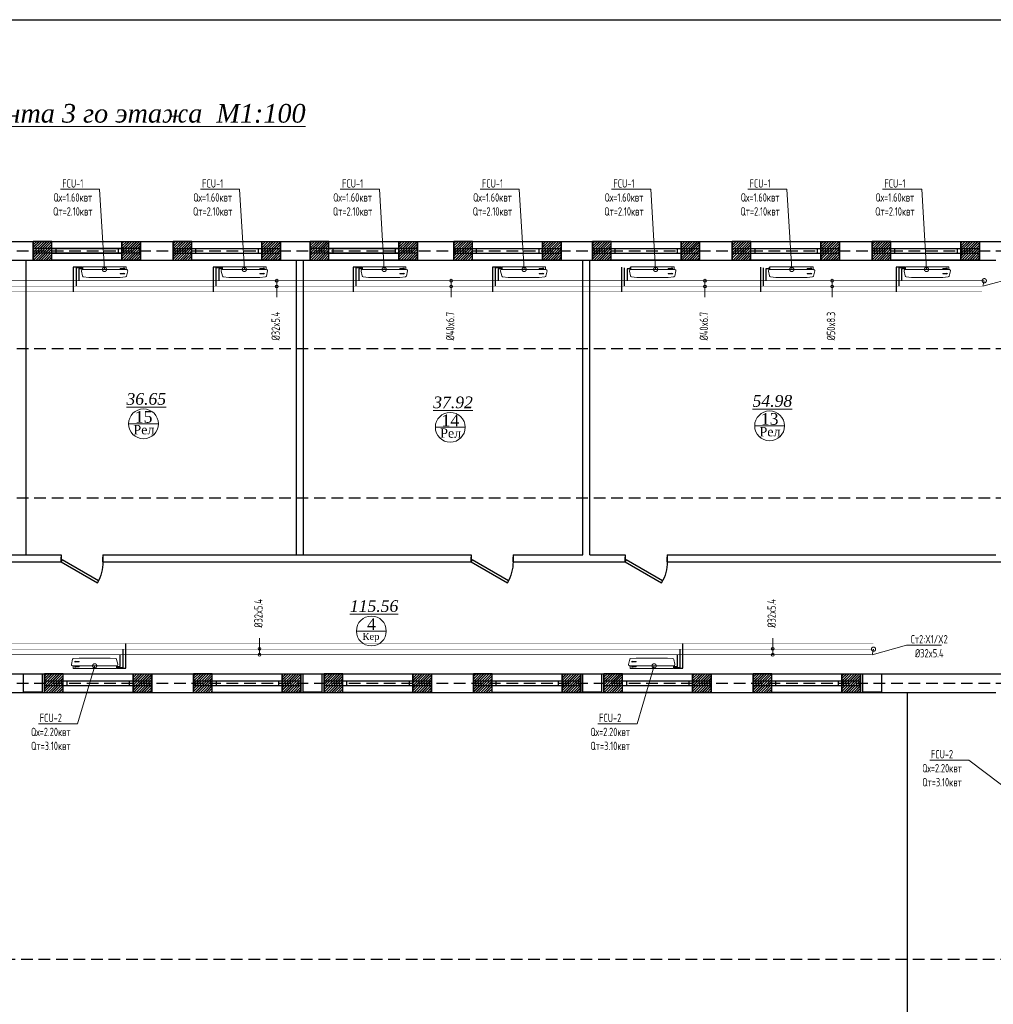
# Model space of a CAD drawing. Header units: inches. Extents: x 8001 to 766003, y -84601 to 563258.
# Tile 55 of 188: x 229487 to 250366, y 315362 to 336473. Entities that reach past the tile are written whole.
import ezdxf
from ezdxf import colors
from ezdxf.entities.mleader import LeaderData, LeaderLine
from ezdxf.math import Vec2, Vec3

# ---------------------------------------------------------------- set-up
doc = ezdxf.new("R2010")
doc.units = ezdxf.units.IN
doc.header["$MEASUREMENT"] = 0
for name, pattern in [('( Hidden )', [0.375, 0.25, -0.125]), ('CONTINOUS', [0]), ('HIDDEN', [9.525, 6.35, -3.175])]:
    doc.linetypes.add(name, pattern=pattern)
for name, color, linetype, lineweight in [('.', 7, 'Continuous', 15), ('SGM-M-100-WW-DRAIN-FLOOR', 3, 'HIDDEN', 30), ('SGM-M-400-TEXT', 140, 'CONTINOUS', 20), ('SGM-M-500-11-HI-TEXT', 11, 'CONTINOUS', 20), ('SGM-M-700-5-HVAC-WS-CWS-FCU', 32, 'CONTINOUS', 30), ('SGM-M-700-6-HVAC-WS-CWR-FCU', 141, 'HIDDEN', 30), ('sloy', 8, 'Continuous', 0), ('СТЕНЫ', 7, 'Continuous', 40), ('ФАНКОЙЛЫ', 250, 'Continuous', 25)]:
    doc.layers.add(name, color=color, linetype=linetype, lineweight=lineweight)
doc.styles.add('SGM_MKN', font='romans.shx', dxfattribs={"width": 0.65, "height": 100})
doc.styles.add('TIEMS', font='times.ttf')
pattern_1 = [(45, (1276666.25, 1731302.557), (-27.5771645, 27.5771645), []), (45, (1276668.25, 1731302.557), (-27.5771645, 27.5771645), [])]

# ---------------------------------------------------------------- blocks, each defined once
blk = doc.blocks.new('*U283')
at = {"color": 5}
for p, q in [((-36, 0), (-36, 4)), ((0, 0), (0, 4))]:
    blk.add_line(p, q, dxfattribs=at)
blk.add_lwpolyline([(0, 0), (-31.18, -18), (-32.05, -16.48), (-0.88, 1.52)], close=True, dxfattribs=at)
blk.add_arc((0, 0), 36, 180, 210, dxfattribs=at)
blk = doc.blocks.new('ffffffffffffffffffddddddddffc')
for p, q in [((3267075, 646526), (3267075, 646926)), ((3269375, 646526), (3269375, 646926)), ((3270275, 646526), (3270275, 646926)), ((3272575, 646526), (3272575, 646926)), ((3272575, 646526), (3272575, 646926)), ((3273075, 646526), (3273075, 646926)), ((3275375, 646526), (3275375, 646926)), ((3276275, 646526), (3276275, 646926)), ((3278575, 646526), (3278575, 646926)), ((3278575, 646526), (3278575, 646926)), ((3279075, 646526), (3279075, 646926)), ((3281375, 646526), (3281375, 646926)), ((3282275, 646526), (3282275, 646926)), ((3284575, 646526), (3284575, 646926)), ((3284575, 646526), (3284575, 646926))]:
    blk.add_line(p, q)
at = {"color": 5}
for p, q in [((3267075, 646776), (3269375, 646776)), ((3267075, 646676), (3269375, 646676)), ((3270275, 646776), (3272575, 646776)), ((3270275, 646676), (3272575, 646676)), ((3273075, 646776), (3275375, 646776)), ((3273075, 646676), (3275375, 646676)), ((3276275, 646776), (3278575, 646776)), ((3276275, 646676), (3278575, 646676)), ((3279075, 646776), (3281375, 646776)), ((3279075, 646676), (3281375, 646676)), ((3282275, 646776), (3284575, 646776)), ((3282275, 646676), (3284575, 646676))]:
    blk.add_line(p, q, dxfattribs=at)
for points in [[(3266625, 646926), (3267025, 646926), (3267025, 646526), (3266625, 646526)], [(3266625, 646926), (3267025, 646926), (3267025, 646526), (3266625, 646526)], [(3272625, 646926), (3273025, 646926), (3273025, 646526), (3272625, 646526)], [(3272625, 646926), (3273025, 646926), (3273025, 646526), (3272625, 646526)], [(3278625, 646926), (3279025, 646926), (3279025, 646526), (3278625, 646526)], [(3278625, 646926), (3279025, 646926), (3279025, 646526), (3278625, 646526)], [(3284625, 646926), (3285025, 646926), (3285025, 646526), (3284625, 646526)]]:
    blk.add_lwpolyline(points, close=True)
blk = doc.blocks.new('gggggggggggggggffffffffffgc')
at = {"layer": '.'}
h = blk.add_hatch(dxfattribs=at)
h.set_pattern_fill('JIS_LC_8', color=32, scale=5)
h.set_pattern_definition(pattern_1)
h.paths.add_polyline_path([(1969330, 2113298), (1968930, 2113298), (1968930, 2112898), (1969330, 2112898)])
h = blk.add_hatch(dxfattribs=at)
h.set_pattern_fill('JIS_LC_8', color=32, scale=5)
h.set_pattern_definition(pattern_1)
h.paths.add_polyline_path([(1970830, 2113298), (1971230, 2113298), (1971230, 2112898), (1970830, 2112898)])
for p, q in [((1968930, 2113298), (1968930, 2112898)), ((1968930, 2113298), (1968930, 2112898)), ((1971230, 2113298), (1971230, 2112898))]:
    blk.add_line(p, q)
at = {"color": 5}
for p, q in [((1969330, 2113148), (1970830, 2113148)), ((1969330, 2113048), (1970830, 2113048))]:
    blk.add_line(p, q, dxfattribs=at)
for points in [[(1969330, 2113298), (1968930, 2113298), (1968930, 2112898), (1969330, 2112898)], [(1970830, 2113298), (1971230, 2113298), (1971230, 2112898), (1970830, 2112898)]]:
    blk.add_lwpolyline(points, close=True)
at = {"color": 0}
blk.add_lwpolyline([(1969330, 2113298), (1970830, 2113298), (1970830, 2112898), (1969330, 2112898)], close=True, dxfattribs=at)
at = {"color": 5}
for points in [[(1969410, 2113148), (1969410, 2113048)], [(1970750, 2113148), (1970750, 2113048)]]:
    blk.add_lwpolyline(points, dxfattribs=at)
blk = doc.blocks.new('hkgk')
for p, q in [((176571.2, 102129.3), (231521.2, 102129.3)), ((201332.7, 101729.3), (201332.7, 102129.3)), ((203632.7, 101729.3), (203632.7, 102129.3)), ((204332.7, 101729.3), (204332.7, 102129.3)), ((206632.7, 101729.3), (206632.7, 102129.3)), ((207272.7, 101729.3), (207272.7, 102129.3)), ((209572.7, 101729.3), (209572.7, 102129.3)), ((210352.7, 101729.3), (210352.7, 102129.3)), ((212652.7, 101729.3), (212652.7, 102129.3)), ((213322.7, 101729.3), (213322.7, 102129.3)), ((215622.7, 101729.3), (215622.7, 102129.3)), ((216322.7, 101729.3), (216322.7, 102129.3)), ((218622.7, 101729.3), (218622.7, 102129.3)), ((219322.7, 101729.3), (219322.7, 102129.3)), ((221622.7, 101729.3), (221622.7, 102129.3)), ((182621.2, 101729.3), (221971.2, 101729.3)), ((201171.2, 101729.3), (201171.2, 95409.3)), ((206971.2, 101729.3), (206971.2, 95409.3)), ((207121.2, 101729.3), (207121.2, 95409.3)), ((213121.2, 95409.3), (213121.2, 101729.3)), ((213271.2, 95409.3), (213271.2, 101729.3)), ((196871.2, 95409.3), (201927.6, 95409.3)), ((196871.2, 95259.3), (201927.6, 95259.3)), ((201927.6, 95409.3), (201927.6, 95259.3)), ((202827.6, 95409.3), (210721.2, 95409.3)), ((202827.6, 95409.3), (202827.6, 95259.3)), ((202827.6, 95259.3), (210721.2, 95259.3)), ((210721.2, 95409.3), (210721.2, 95259.3)), ((211621.2, 95409.3), (213121.2, 95409.3)), ((211621.2, 95409.3), (211621.2, 95259.3)), ((211621.2, 95259.3), (214027.6, 95259.3)), ((213271.2, 95409.3), (214027.6, 95409.3)), ((214027.6, 95409.3), (214027.6, 95259.3)), ((214927.6, 95409.3), (221971.2, 95409.3)), ((214927.6, 95409.3), (214927.6, 95259.3)), ((214927.6, 95259.3), (222621.2, 95259.3)), ((183396.2, 92859.3), (222371.2, 92859.3)), ((180171.2, 92459.3), (221971.2, 92459.3)), ((220071.2, 92459.3), (220071.2, 66859.3))]:
    blk.add_line(p, q)
at = {"color": 5}
for p, q in [((203632.7, 101979.3), (201332.7, 101979.3)), ((204332.7, 101979.3), (206632.7, 101979.3)), ((209572.7, 101979.3), (207272.7, 101979.3)), ((210352.7, 101979.3), (212652.7, 101979.3)), ((213322.7, 101979.3), (215622.7, 101979.3)), ((216322.7, 101979.3), (218622.7, 101979.3)), ((219322.7, 101979.3), (221622.7, 101979.3)), ((203632.7, 101879.3), (201332.7, 101879.3)), ((204332.7, 101879.3), (206632.7, 101879.3)), ((209572.7, 101879.3), (207272.7, 101879.3)), ((210352.7, 101879.3), (212652.7, 101879.3)), ((213322.7, 101879.3), (215622.7, 101879.3)), ((216322.7, 101879.3), (218622.7, 101879.3)), ((219322.7, 101879.3), (221622.7, 101879.3))]:
    blk.add_line(p, q, dxfattribs=at)
at = {"color": 1, "linetype": '( Hidden )', "ltscale": 1000}
for p, q in [((170227.6, 101929.3), (231321.2, 101929.3)), ((170227.6, 99829.3), (231321.2, 99829.3)), ((170227.6, 96629.3), (231321.2, 96629.3)), ((170227.6, 92659.3), (231321.2, 92659.3)), ((231321.2, 86734.3), (170227.6, 86734.3))]:
    blk.add_line(p, q, dxfattribs=at)
at = {"lineweight": 0, "ltscale": 100}
for p, q in [((203376.5, 98215.8), (204016.5, 98215.8)), ((216803, 98172.5), (217443, 98172.5)), ((209955.1, 98142.5), (210595.1, 98142.5)), ((208262.3, 93774.5), (208902.3, 93774.5))]:
    blk.add_line(p, q, dxfattribs=at)
at = {"layer": 'СТЕНЫ', "color": 0, "linetype": 'ByBlock', "lineweight": 0, "ltscale": 100}
for centre in [(203696.5, 98215.8), (210275.1, 98142.5), (217123, 98172.5), (208582.3, 93774.5)]:
    blk.add_circle(centre, 320, dxfattribs=at)
at = {"color": 0}
for p in [(-1767597, -2011168.9), (-1764597, -2011168.9), (-1761657, -2011168.9), (-1758577, -2011168.9), (-1755607, -2011168.9), (-1752607, -2011168.9), (-1749607, -2011168.9), (-1767358.5, -2020438.9), (-1764158.5, -2020438.9), (-1761358.5, -2020438.9), (-1758158.5, -2020438.9), (-1755358.5, -2020438.9), (-1752158.5, -2020438.9)]:
    blk.add_blockref('gggggggggggggggffffffffffgc', p, dxfattribs=at)
at = {"color": 5, "xscale": -25, "yscale": 25, "zscale": 25}
for p in [(201927.6, 95259.3), (210721.2, 95259.3), (214027.6, 95259.3)]:
    blk.add_blockref('*U283', p, dxfattribs=at)
blk.add_blockref('ffffffffffffffffffddddddddffc', (-3065503.8, -554066.3))
at = {"lineweight": 0, "ltscale": 100, "char_height": 250, "attachment_point": 5, "style": 'TIEMS'}
for s, insert in [('\\A1;{\\fTimes New Roman|b0|i1|c204|p18;\\L36.65}', (203755.6, 98748)), ('\\A1;{\\fTimes New Roman|b0|i1|c204|p18;\\L54.98}', (217182.1, 98704.7)), ('\\A1;{\\fTimes New Roman|b0|i1|c204|p18;\\L37.92}', (210334.2, 98674.7)), ('\\A1;15', (203698.7, 98364)), ('\\A1;14', (210277.3, 98290.7)), ('\\A1;13', (217125.2, 98320.7)), ('\\A1;{\\fTimes New Roman|b0|i1|c204|p18;\\L115.56}', (208641.4, 94306.7)), ('\\A1;4', (208584.5, 93922.8))]:
    blk.add_mtext(s, dxfattribs=dict(at, insert=insert))
at = {"lineweight": 0, "ltscale": 100, "width": 1156.471, "attachment_point": 5, "style": 'TIEMS'}
for s, insert, char_height in [('\\A1;Рел', (203705.1, 98089.9), 200), ('\\A1;Рел', (210283.8, 98016.6), 200), ('\\A1;Рел', (217131.6, 98046.6), 200), ('\\A1;Кер', (208573.2, 93635.4), 150)]:
    blk.add_mtext(s, dxfattribs=dict(at, insert=insert, char_height=char_height))
blk = doc.blocks.new('A$C177E1FB8')
at = {"layer": 'sloy'}
for p, q in [((0, 30, -97), (0, 960, -97)), ((0, 960, -97), (55, 960, -97)), ((26, 897, -487), (26, 929, -487)), ((37, 929, -127), (28, 909, -127)), ((28, 909, -127), (34, 909, -127)), ((34, 909, -127), (34, 829, -127)), ((46, 909, -127), (37, 929, -127)), ((37, 829, -127), (37, 879, -127)), ((40, 829, -127), (40, 909, -127)), ((40, 909, -127), (46, 909, -127)), ((55, 960, -97), (55, 30, -97)), ((55, 829, -57), (55, 960, -57)), ((85, 995, -57), (199, 969, -57)), ((145, 929, -327), (136, 909, -327)), ((136, 909, -327), (142, 909, -327)), ((142, 909, -327), (142, 829, -327)), ((154, 909, -327), (145, 929, -327)), ((145, 829, -327), (145, 879, -327)), ((148, 829, -327), (148, 909, -327)), ((148, 909, -327), (154, 909, -327)), ((225, 829, -57), (213, 948, -57)), ((34, 829, -127), (40, 829, -127)), ((55, 161, -57), (55, 829, -57)), ((142, 829, -327), (148, 829, -327)), ((225, 161, -57), (225, 829, -57)), ((55, 30, -97), (0, 30, -97)), ((5, 22, -97), (4, 21, -97)), ((4, 17, -97), (4, 21, -97)), ((5, 24, -97), (5, 24, -97)), ((5, 24, -97), (9, 24, -97)), ((5, 24, -97), (9, 24, -97)), ((5, 24, -97), (5, 23, -97)), ((5, 23, -97), (5, 22, -97)), ((5, 22, -97), (9, 22, -97)), ((10, 22, -97), (5, 22, -97)), ((5, 22, -97), (9, 22, -97)), ((5, 22, -97), (5, 22, -97)), ((5, 22, -97), (5, 22, -97)), ((10, 16, -97), (5, 16, -97)), ((6, 30, -97), (6, 24, -97)), ((9, 30, -97), (9, 24, -97)), ((9, 24, -97), (9, 24, -97)), ((9, 24, -97), (10, 23, -97)), ((9, 22, -97), (9, 22, -97)), ((9, 22, -97), (10, 22, -97)), ((10, 23, -97), (10, 22, -97)), ((10, 22, -97), (10, 21, -97)), ((10, 17, -97), (10, 21, -97)), ((18, 20, -97), (18, 21, -97)), ((26, 21, -97), (18, 21, -97)), ((18, 20, -97), (18, 17, -97)), ((18, 17, -97), (18, 16, -97)), ((19, 24, -97), (20, 24, -97)), ((19, 24, -97), (19, 22, -97)), ((20, 22, -97), (19, 22, -97)), ((19, 21, -97), (25, 21, -97)), ((19, 21, -97), (19, 21, -97)), ((19, 21, -97), (25, 21, -97)), ((20, 24, -97), (25, 24, -97)), ((20, 22, -97), (25, 22, -97)), ((20, 22, -97), (20, 21, -97)), ((20, 14, -97), (20, 15, -97)), ((25, 14, -97), (20, 14, -97)), ((21, 24, -97), (21, 30, -97)), ((24, 24, -97), (24, 30, -97)), ((24, 22, -97), (24, 21, -97)), ((24, 22, -97), (24, 21, -97)), ((25, 24, -97), (25, 24, -97)), ((25, 24, -97), (25, 22, -97)), ((25, 22, -97), (25, 22, -97)), ((25, 21, -97), (25, 21, -97)), ((25, 14, -97), (25, 15, -97)), ((26, 20, -97), (26, 21, -97)), ((26, 20, -97), (26, 17, -97)), ((26, 17, -97), (26, 16, -97)), ((38, 20, -97), (38, 21, -97)), ((46, 21, -97), (38, 21, -97)), ((38, 20, -97), (38, 17, -97)), ((38, 17, -97), (38, 16, -97)), ((39, 24, -97), (40, 24, -97)), ((39, 24, -97), (39, 22, -97)), ((40, 22, -97), (39, 22, -97)), ((39, 21, -97), (45, 21, -97)), ((39, 21, -97), (39, 21, -97)), ((39, 21, -97), (45, 21, -97)), ((40, 24, -97), (45, 24, -97)), ((40, 22, -97), (45, 22, -97)), ((40, 22, -97), (40, 21, -97)), ((40, 14, -97), (40, 15, -97)), ((45, 14, -97), (40, 14, -97)), ((41, 24, -97), (41, 30, -97)), ((44, 24, -97), (44, 30, -97)), ((44, 22, -97), (44, 21, -97)), ((44, 22, -97), (44, 21, -97)), ((45, 24, -97), (45, 24, -97)), ((45, 24, -97), (45, 22, -97)), ((45, 22, -97), (45, 22, -97)), ((45, 21, -97), (45, 21, -97)), ((45, 14, -97), (45, 15, -97)), ((46, 20, -97), (46, 21, -97)), ((46, 20, -97), (46, 17, -97)), ((46, 17, -97), (46, 16, -97)), ((55, 30, -57), (55, 161, -57)), ((90, 0, -57), (195, 24, -57)), ((213, 42, -57), (225, 161, -57))]:
    blk.add_line(p, q, dxfattribs=at)
for centre, radius, start, end in [((3, 16, -97), 2.03, 356.7744, 31.9602), ((12, 16, -97), 2.03, 148.0398, 183.2256), ((16, 14, -97), 3.39, 15.4472, 50.0272), ((20, 22, -97), 0.204, 0, 90), ((20, 21, -97), 0.204, 270, 0), ((25, 22, -97), 0.204, 90, 180), ((25, 21, -97), 0.204, 180, 270), ((28, 14, -97), 3.39, 129.9728, 164.5528), ((36, 14, -97), 3.39, 15.4472, 50.0272), ((40, 22, -97), 0.204, 0, 90), ((40, 21, -97), 0.204, 270, 0), ((45, 22, -97), 0.204, 90, 180), ((45, 21, -97), 0.204, 180, 270), ((48, 14, -97), 3.39, 129.9728, 164.5528)]:
    blk.add_arc(centre, radius, start, end, dxfattribs=at)
for centre, major_axis, end_param in [((85, 965, -57), (0, 30), 1.745329), ((184, 943, -57), (29.5, 5.2), 0.872665), ((85, 30, -57), (-30, 0), 1.745329), ((185, 52, -57), (10.3, -28.2), 0.872665)]:
    blk.add_ellipse(centre, major_axis=major_axis, ratio=1, start_param=0, end_param=end_param, dxfattribs=at)
blk = doc.blocks.new('_DotSmall')
at = {"color": 0, "linetype": 'ByBlock', "const_width": 0.5}
blk.add_lwpolyline([(-0.0625, 0, 1), (0.0625, 0, 1)], format="xyb", close=True, dxfattribs=at)

msp = doc.modelspace()

# ---------------------------------------------------------------- block references
at = {"color": 25}
msp.add_blockref('hkgk', (28445.637, 229590.962), dxfattribs=at)

# ---------------------------------------------------------------- texts
at = {"layer": 'СТЕНЫ', "color": 0, "lineweight": 13, "ltscale": 100, "insert": (229047.303, 334400.971), "char_height": 400, "width": 16289.20844, "attachment_point": 5, "style": 'TIEMS'}
msp.add_mtext('\\A1;{\\fTimes New Roman|b0|i1|c204|p18;\\L План стен после капремонта 3 го этажа  М1:100 }', dxfattribs=at)

# ---------------------------------------------------------------- next in the draw order: linework, layer by layer
msp.add_lwpolyline([(191105.77, 336472.808), (288605.77, 336472.808), (288605.77, 268072.808), (191105.77, 268072.808)], close=True)
at = {"color": 4, "const_width": 10}
msp.add_lwpolyline([(212169.92, 330876.251), (250163.951, 330876.251)], dxfattribs=at)
at = {"color": 3, "const_width": 10}
msp.add_lwpolyline([(212049.92, 330636.251), (250121.046, 330636.251)], dxfattribs=at)
at = {"color": 25, "const_width": 10}
msp.add_lwpolyline([(250126.938, 330757.532), (212109.92, 330757.532)], dxfattribs=at)
at = {"color": 3, "const_width": 10, "elevation": -40}
msp.add_lwpolyline([(247794.43, 323097.939), (217311.296, 323097.939)], dxfattribs=at)
at = {"color": 4, "const_width": 10, "elevation": -40}
msp.add_lwpolyline([(247751.795, 322857.939), (217191.296, 322857.939)], dxfattribs=at)
at = {"color": 25, "const_width": 10, "elevation": -40}
msp.add_lwpolyline([(217251.296, 322976.658), (247798.082, 322976.658)], dxfattribs=at)
at = {"layer": 'SGM-M-100-WW-DRAIN-FLOOR', "linetype": 'ByBlock', "ltscale": 500}
for p, q in [((230825.649, 331165.381), (230636.189, 331165.381)), ((230636.189, 331165.381), (230636.189, 330636.251)), ((233825.649, 331165.381), (233636.189, 331165.381)), ((233636.189, 331165.381), (233636.189, 330636.251)), ((236825.649, 331165.381), (236636.189, 331165.381)), ((236636.189, 331165.381), (236636.189, 330636.251)), ((239816.282, 331165.381), (239626.821, 331165.381)), ((239626.821, 331165.381), (239626.821, 330636.251)), ((242390.683, 331165.381), (242390.683, 330636.251)), ((245369.864, 331165.381), (245369.864, 330636.251)), ((248468.99, 331165.381), (248279.53, 331165.381)), ((248279.53, 331165.381), (248279.53, 330636.251)), ((231763.214, 322568.809, -40), (231763.214, 323097.939, -40)), ((243711.296, 322568.809, -40), (243711.296, 323097.939, -40)), ((231573.754, 322568.809, -40), (231763.214, 322568.809, -40)), ((243521.836, 322568.809, -40), (243711.296, 322568.809, -40))]:
    msp.add_line(p, q, dxfattribs=at)
at = {"layer": 'SGM-M-500-11-HI-TEXT', "color": 5, "ltscale": 30}
for p, q in [((234998.9, 330519.938), (234998.9, 330876.251)), ((238739.545, 330519.938), (238739.545, 330876.251)), ((244182.04, 330519.938), (244182.04, 330876.251)), ((246908.188, 330519.938), (246908.188, 330876.251)), ((234628.031, 323214.253, -40), (234628.031, 322857.939, -40)), ((245635.054, 323214.253, -40), (245635.054, 322857.939, -40))]:
    msp.add_line(p, q, dxfattribs=at)
for centre in [(234998.9, 330876.251), (238739.545, 330876.251), (244182.04, 330876.251), (246908.188, 330876.251), (234998.9, 330751.849), (238739.545, 330751.849), (244182.04, 330751.849), (246908.188, 330751.849), (234628.031, 322982.341, -40), (245635.054, 322982.341, -40), (234628.031, 322857.939, -40), (245635.054, 322857.939, -40)]:
    msp.add_circle(centre, 30, dxfattribs=at)
at = {"layer": 'SGM-M-700-5-HVAC-WS-CWS-FCU', "ltscale": 500}
for p, q in [((230823.862, 331150.376), (230696.189, 331150.376)), ((230696.189, 331150.376), (230696.189, 330757.532)), ((233823.862, 331150.376), (233696.189, 331150.376)), ((233696.189, 331150.376), (233696.189, 330757.532)), ((236823.862, 331150.376), (236696.189, 331150.376)), ((236696.189, 331150.376), (236696.189, 330757.532)), ((239814.494, 331150.376), (239686.821, 331150.376)), ((239686.821, 331150.376), (239686.821, 330757.532)), ((242450.683, 331150.376), (242450.683, 330757.532)), ((245429.864, 331150.376), (245429.864, 330757.532)), ((248467.202, 331150.376), (248339.53, 331150.376)), ((248339.53, 331150.376), (248339.53, 330757.532)), ((231703.214, 322583.814, -40), (231703.214, 322976.658, -40)), ((243651.296, 322583.814, -40), (243651.296, 322976.658, -40)), ((231575.541, 322583.814, -40), (231703.214, 322583.814, -40)), ((243523.623, 322583.814, -40), (243651.296, 322583.814, -40))]:
    msp.add_line(p, q, dxfattribs=at)
at = {"layer": 'SGM-M-700-6-HVAC-WS-CWR-FCU', "ltscale": 500}
for p, q in [((230823.862, 331130.372), (230756.189, 331130.372)), ((230756.189, 331130.372), (230756.189, 330876.251)), ((233823.862, 331130.372), (233756.189, 331130.372)), ((233756.189, 331130.372), (233756.189, 330876.251)), ((236823.862, 331130.372), (236756.189, 331130.372)), ((236756.189, 331130.372), (236756.189, 330876.251)), ((239814.494, 331130.372), (239746.821, 331130.372)), ((239746.821, 331130.372), (239746.821, 330876.251)), ((242578.356, 331130.372), (242510.683, 331130.372)), ((242510.683, 331130.372), (242510.683, 330876.251)), ((245557.537, 331130.372), (245489.864, 331130.372)), ((245489.864, 331130.372), (245489.864, 330876.251)), ((248467.202, 331130.372), (248399.53, 331130.372)), ((248399.53, 331130.372), (248399.53, 330876.251)), ((231643.214, 322603.818, -40), (231643.214, 322857.939, -40)), ((243591.296, 322603.818, -40), (243591.296, 322857.939, -40)), ((231575.541, 322603.818, -40), (231643.214, 322603.818, -40)), ((243523.623, 322603.818, -40), (243591.296, 322603.818, -40))]:
    msp.add_line(p, q, dxfattribs=at)

# ---------------------------------------------------------------- next in the draw order: block references
at = {"layer": 'ФАНКОЙЛЫ', "color": 3}
for p, rotation in [((230809.414, 331172.528, 96.62), 270), ((233809.414, 331172.528, 96.62), 270), ((236809.414, 331172.528, 96.62), 270), ((239800.046, 331172.528, 96.62), 270), ((242563.908, 331172.528, 96.62), 270), ((245543.089, 331172.528, 96.62), 270), ((248452.755, 331172.528, 96.62), 270), ((231589.989, 322561.662, 56.62), 90.00000000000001), ((243538.071, 322561.662, 56.62), 90.00000000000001)]:
    msp.add_blockref('A$C177E1FB8', p, dxfattribs=dict(at, rotation=rotation))

# ---------------------------------------------------------------- next in the draw order: texts
at = {"layer": 'SGM-M-500-11-HI-TEXT', "color": 5, "ltscale": 30, "style": 'SGM_MKN', "width": 0.65}
for s, p in [('%%C32x5.4', (235065.991, 329596.584)), ('%%C40x6.7', (238806.636, 329596.584)), ('%%C40x6.7', (244249.131, 329596.584)), ('%%C50x8.3', (246975.279, 329596.584)), ('%%C32x5.4', (234695.122, 323435.607, -40)), ('%%C32x5.4', (245702.145, 323435.607, -40))]:
    msp.add_text(s, height=180, rotation=90, dxfattribs=at).set_placement(p)

# ---------------------------------------------------------------- next in the draw order: leaders
at = {"layer": 'SGM-M-400-TEXT', "color": 18, "ltscale": 30, "true_color": 0x000000}
ml = msp.add_multileader_mtext('Standard', dxfattribs=at)
ml.set_content('\\A1;{\\C256;\\c0;FCU-1\\PQх=1.60квт\\PQт=2.10квт}', color=5, style='SGM_MKN')
ml.set_leader_properties(lineweight=18)
ml.set_arrow_properties(name='DOTSMALL')
ml.build(insert=Vec2(0, 0))
ml.multileader.update_dxf_attribs({"text_left_attachment_type": 6, "text_right_attachment_type": 6, "dogleg_length": 0, "arrow_head_size": 180})
ctx = ml.context
ctx.base_point, ctx.char_height, ctx.arrow_head_size, ctx.plane_origin = Vec3(230049.677, 332835.702), 180, 180, Vec3(336847.515, 475876.091)
ctx.left_attachment, ctx.right_attachment, ctx.text_align_type = 6, 6, 1
notes = []
notes.append((ctx, [(1, (1, 1, 0), (231201.391, 332835.702), (-1, 0), 0, [(0, [(231304.408, 331117.526)], 0, [])])]))
ctx.mtext.insert, ctx.mtext.width, ctx.mtext.defined_height, ctx.mtext.alignment, ctx.mtext.flow_direction = Vec3(230625.534, 333051.702), 830.20237, 239.92, 2, 5
ml = msp.add_multileader_mtext('Standard', dxfattribs=at)
ml.set_content('\\A1;{\\C256;\\c0;FCU-1\\PQх=1.60квт\\PQт=2.10квт}', color=5, style='SGM_MKN')
ml.set_leader_properties(lineweight=18)
ml.set_arrow_properties(name='DOTSMALL')
ml.build(insert=Vec2(0, 0))
ml.multileader.update_dxf_attribs({"text_left_attachment_type": 6, "text_right_attachment_type": 6, "dogleg_length": 0, "arrow_head_size": 180})
ctx = ml.context
ctx.base_point, ctx.char_height, ctx.arrow_head_size, ctx.plane_origin = Vec3(233049.677, 332835.702), 180, 180, Vec3(339847.515, 475876.091)
ctx.left_attachment, ctx.right_attachment, ctx.text_align_type = 6, 6, 1
notes.append((ctx, [(1, (1, 1, 0), (234201.391, 332835.702), (-1, 0), 0, [(0, [(234304.408, 331117.526)], 0, [])])]))
ctx.mtext.insert, ctx.mtext.width, ctx.mtext.defined_height, ctx.mtext.alignment, ctx.mtext.flow_direction = Vec3(233625.534, 333051.702), 830.20237, 239.92, 2, 5
ml = msp.add_multileader_mtext('Standard', dxfattribs=at)
ml.set_content('\\A1;{\\C256;\\c0;FCU-1\\PQх=1.60квт\\PQт=2.10квт}', color=5, style='SGM_MKN')
ml.set_leader_properties(lineweight=18)
ml.set_arrow_properties(name='DOTSMALL')
ml.build(insert=Vec2(0, 0))
ml.multileader.update_dxf_attribs({"text_left_attachment_type": 6, "text_right_attachment_type": 6, "dogleg_length": 0, "arrow_head_size": 180})
ctx = ml.context
ctx.base_point, ctx.char_height, ctx.arrow_head_size, ctx.plane_origin = Vec3(236049.677, 332835.702), 180, 180, Vec3(342847.515, 475876.091)
ctx.left_attachment, ctx.right_attachment, ctx.text_align_type = 6, 6, 1
notes.append((ctx, [(1, (1, 1, 0), (237201.391, 332835.702), (-1, 0), 0, [(0, [(237304.408, 331117.526)], 0, [])])]))
ctx.mtext.insert, ctx.mtext.width, ctx.mtext.defined_height, ctx.mtext.alignment, ctx.mtext.flow_direction = Vec3(236625.534, 333051.702), 830.20237, 239.92, 2, 5
ml = msp.add_multileader_mtext('Standard', dxfattribs=at)
ml.set_content('\\A1;{\\C256;\\c0;FCU-1\\PQх=1.60квт\\PQт=2.10квт}', color=5, style='SGM_MKN')
ml.set_leader_properties(lineweight=18)
ml.set_arrow_properties(name='DOTSMALL')
ml.build(insert=Vec2(0, 0))
ml.multileader.update_dxf_attribs({"text_left_attachment_type": 6, "text_right_attachment_type": 6, "dogleg_length": 0, "arrow_head_size": 180})
ctx = ml.context
ctx.base_point, ctx.char_height, ctx.arrow_head_size, ctx.plane_origin = Vec3(239049.465, 332835.702), 180, 180, Vec3(345847.303, 475876.091)
ctx.left_attachment, ctx.right_attachment, ctx.text_align_type = 6, 6, 1
notes.append((ctx, [(1, (1, 1, 0), (240201.18, 332835.702), (-1, 0), 0, [(0, [(240304.196, 331117.526)], 0, [])])]))
ctx.mtext.insert, ctx.mtext.width, ctx.mtext.defined_height, ctx.mtext.alignment, ctx.mtext.flow_direction = Vec3(239625.322, 333051.702), 830.20237, 239.92, 2, 5
ml = msp.add_multileader_mtext('Standard', dxfattribs=at)
ml.set_content('\\A1;{\\C256;\\c0;FCU-1\\PQх=1.60квт\\PQт=2.10квт}', color=5, style='SGM_MKN')
ml.set_leader_properties(lineweight=18)
ml.set_arrow_properties(name='DOTSMALL')
ml.build(insert=Vec2(0, 0))
ml.multileader.update_dxf_attribs({"text_left_attachment_type": 6, "text_right_attachment_type": 6, "dogleg_length": 0, "arrow_head_size": 180})
ctx = ml.context
ctx.base_point, ctx.char_height, ctx.arrow_head_size, ctx.plane_origin = Vec3(241869.756, 332835.702), 180, 180, Vec3(348667.594, 475876.091)
ctx.left_attachment, ctx.right_attachment, ctx.text_align_type = 6, 6, 1
notes.append((ctx, [(1, (1, 1, 0), (243021.47, 332835.702), (-1, 0), 0, [(0, [(243124.487, 331117.526)], 0, [])])]))
ctx.mtext.insert, ctx.mtext.width, ctx.mtext.defined_height, ctx.mtext.alignment, ctx.mtext.flow_direction = Vec3(242445.613, 333051.702), 830.20237, 239.92, 2, 5
ml = msp.add_multileader_mtext('Standard', dxfattribs=at)
ml.set_content('\\A1;{\\C256;\\c0;FCU-1\\PQх=1.60квт\\PQт=2.10квт}', color=5, style='SGM_MKN')
ml.set_leader_properties(lineweight=18)
ml.set_arrow_properties(name='DOTSMALL')
ml.build(insert=Vec2(0, 0))
ml.multileader.update_dxf_attribs({"text_left_attachment_type": 6, "text_right_attachment_type": 6, "dogleg_length": 0, "arrow_head_size": 180})
ctx = ml.context
ctx.base_point, ctx.char_height, ctx.arrow_head_size, ctx.plane_origin = Vec3(244789.353, 332835.702), 180, 180, Vec3(351587.191, 475876.091)
ctx.left_attachment, ctx.right_attachment, ctx.text_align_type = 6, 6, 1
notes.append((ctx, [(1, (1, 1, 0), (245941.067, 332835.702), (-1, 0), 0, [(0, [(246044.084, 331117.526)], 0, [])])]))
ctx.mtext.insert, ctx.mtext.width, ctx.mtext.defined_height, ctx.mtext.alignment, ctx.mtext.flow_direction = Vec3(245365.21, 333051.702), 830.20237, 239.92, 2, 5
ml = msp.add_multileader_mtext('Standard', dxfattribs=at)
ml.set_content('\\A1;{\\C256;\\c0;FCU-1\\PQх=1.60квт\\PQт=2.10квт}', color=5, style='SGM_MKN')
ml.set_leader_properties(lineweight=18)
ml.set_arrow_properties(name='DOTSMALL')
ml.build(insert=Vec2(0, 0))
ml.multileader.update_dxf_attribs({"text_left_attachment_type": 6, "text_right_attachment_type": 6, "dogleg_length": 0, "arrow_head_size": 180})
ctx = ml.context
ctx.base_point, ctx.char_height, ctx.arrow_head_size, ctx.plane_origin = Vec3(247679.158, 332835.702), 180, 180, Vec3(354476.996, 475876.091)
ctx.left_attachment, ctx.right_attachment, ctx.text_align_type = 6, 6, 1
notes.append((ctx, [(1, (1, 1, 0), (248830.873, 332835.702), (-1, 0), 0, [(0, [(248933.889, 331117.526)], 0, [])])]))
ctx.mtext.insert, ctx.mtext.width, ctx.mtext.defined_height, ctx.mtext.alignment, ctx.mtext.flow_direction = Vec3(248255.015, 333051.702), 830.20237, 239.92, 2, 5
at = {"layer": 'SGM-M-400-TEXT', "color": 5, "ltscale": 30}
ml = msp.add_multileader_mtext('Standard', dxfattribs=at)
ml.set_content('\\A1;Ст1:X1/X2\\PØ50x8.3', color=5, style='SGM_MKN')
ml.set_leader_properties(lineweight=18)
ml.set_arrow_properties(name='DOTSMALL')
ml.build(insert=Vec2(0, 0))
ml.multileader.update_dxf_attribs({"text_left_attachment_type": 6, "text_right_attachment_type": 6, "dogleg_length": 0, "arrow_head_size": 180})
ctx = ml.context
ctx.base_point, ctx.char_height, ctx.arrow_head_size, ctx.plane_origin = Vec3(250881.706, 330962.346), 180, 180, Vec3(143089.403, 465328.508)
ctx.left_attachment, ctx.right_attachment, ctx.text_align_type = 6, 6, 1
notes.append((ctx, [(0, (1, 1, 0), (250881.706, 330962.346), (1, 0), 0, [(3, [(250172.877, 330876.251), (250144.002, 330757.532)], 0, [])])]))
ctx.mtext.insert, ctx.mtext.width, ctx.mtext.alignment, ctx.mtext.flow_direction = Vec3(251368.42, 331178.346), 1466.7327, 2, 5
ml = msp.add_multileader_mtext('Standard', dxfattribs=at)
ml.set_content('\\A1;Ст2:X1/X2\\PØ32x5.4', color=5, style='SGM_MKN')
ml.set_leader_properties(lineweight=18)
ml.set_arrow_properties(name='DOTSMALL')
ml.build(insert=Vec2(0, 0))
ml.multileader.update_dxf_attribs({"text_left_attachment_type": 6, "text_right_attachment_type": 6, "dogleg_length": 0, "arrow_head_size": 180})
ctx = ml.context
ctx.base_point, ctx.char_height, ctx.arrow_head_size, ctx.plane_origin = Vec3(248505.88, 323062.752, -40), 180, 180, Vec3(140713.577, 457428.915, -40)
ctx.left_attachment, ctx.right_attachment, ctx.text_align_type = 6, 6, 1
notes.append((ctx, [(0, (1, 1, 0), (248505.88, 323062.752, -40), (1, 0), 0, [(3, [(247797.051, 322976.658, -40), (247768.176, 322857.939, -40)], 0, [])])]))
ctx.mtext.insert, ctx.mtext.width, ctx.mtext.alignment, ctx.mtext.flow_direction = Vec3(248992.594, 323278.752, -40), 1466.7327, 2, 5
at = {"layer": 'SGM-M-400-TEXT', "color": 18, "ltscale": 30, "true_color": 0x000000}
ml = msp.add_multileader_mtext('Standard', dxfattribs=at)
ml.set_content('\\A1;{\\C256;\\c0;FCU-2\\PQх=2.20квт\\PQт=3.10квт}', color=5, style='SGM_MKN')
ml.set_leader_properties(lineweight=18)
ml.set_arrow_properties(name='DOTSMALL')
ml.build(insert=Vec2(0, 0))
ml.multileader.update_dxf_attribs({"text_left_attachment_type": 6, "text_right_attachment_type": 6, "dogleg_length": 0, "arrow_head_size": 180})
ctx = ml.context
ctx.base_point, ctx.char_height, ctx.arrow_head_size, ctx.plane_origin = Vec3(229578.254, 321376.26), 180, 180, Vec3(339658.969, 465792.949)
ctx.left_attachment, ctx.right_attachment, ctx.text_align_type = 6, 6, 1
notes.append((ctx, [(1, (1, 1, 0), (230729.968, 321376.26), (-1, 0), 0, [(0, [(231094.995, 322619.006)], 0, [])])]))
ctx.mtext.insert, ctx.mtext.width, ctx.mtext.defined_height, ctx.mtext.alignment, ctx.mtext.flow_direction = Vec3(230154.111, 321592.26), 830.20237, 239.92, 2, 5
ml = msp.add_multileader_mtext('Standard', dxfattribs=at)
ml.set_content('\\A1;{\\C256;\\c0;FCU-2\\PQх=2.20квт\\PQт=3.10квт}', color=5, style='SGM_MKN')
ml.set_leader_properties(lineweight=18)
ml.set_arrow_properties(name='DOTSMALL')
ml.build(insert=Vec2(0, 0))
ml.multileader.update_dxf_attribs({"text_left_attachment_type": 6, "text_right_attachment_type": 6, "dogleg_length": 0, "arrow_head_size": 180})
ctx = ml.context
ctx.base_point, ctx.char_height, ctx.arrow_head_size, ctx.plane_origin = Vec3(241574.536, 321376.26), 180, 180, Vec3(351655.251, 465792.949)
ctx.left_attachment, ctx.right_attachment, ctx.text_align_type = 6, 6, 1
notes.append((ctx, [(1, (1, 1, 0), (242726.25, 321376.26), (-1, 0), 0, [(0, [(243091.277, 322619.006)], 0, [])])]))
ctx.mtext.insert, ctx.mtext.width, ctx.mtext.defined_height, ctx.mtext.alignment, ctx.mtext.flow_direction = Vec3(242150.393, 321592.26), 830.20237, 239.92, 2, 5
ml = msp.add_multileader_mtext('Standard', dxfattribs=at)
ml.set_content('\\A1;{\\C256;\\c0;FCU-2\\PQх=2.20квт\\PQт=3.10квт}', color=5, style='SGM_MKN')
ml.set_leader_properties(lineweight=18)
ml.set_arrow_properties(name='DOTSMALL')
ml.build(insert=Vec2(0, 0))
ml.multileader.update_dxf_attribs({"text_left_attachment_type": 6, "text_right_attachment_type": 6, "dogleg_length": 0, "arrow_head_size": 180})
ctx = ml.context
ctx.base_point, ctx.char_height, ctx.arrow_head_size, ctx.plane_origin = Vec3(248690.283, 320597.329), 180, 180, Vec3(358474.814, 462230.598)
ctx.left_attachment, ctx.right_attachment, ctx.text_align_type = 6, 6, 1
notes.append((ctx, [(1, (1, 1, 0), (249841.997, 320597.329), (-1, 0), 0, [(0, [(250955.457, 319755.073)], 0, [])])]))
ctx.mtext.insert, ctx.mtext.width, ctx.mtext.defined_height, ctx.mtext.alignment, ctx.mtext.flow_direction = Vec3(249266.14, 320813.329), 830.20237, 239.92, 2, 5
for ctx, leaders in notes:
    for number, flags, end, landing, length, lines in leaders:
        leader = LeaderData()
        leader.index, (leader.has_last_leader_line, leader.has_dogleg_vector, leader.attachment_direction) = number, flags
        leader.last_leader_point, leader.dogleg_vector, leader.dogleg_length = Vec3(end), Vec3(landing), length
        for number, points, colour, breaks in lines:
            line = LeaderLine()
            line.index, line.vertices, line.color, line.breaks = number, Vec3.list(points), colors.encode_raw_color(colour), breaks
            leader.lines.append(line)
        ctx.leaders.append(leader)

doc.saveas('drawing.dxf')
